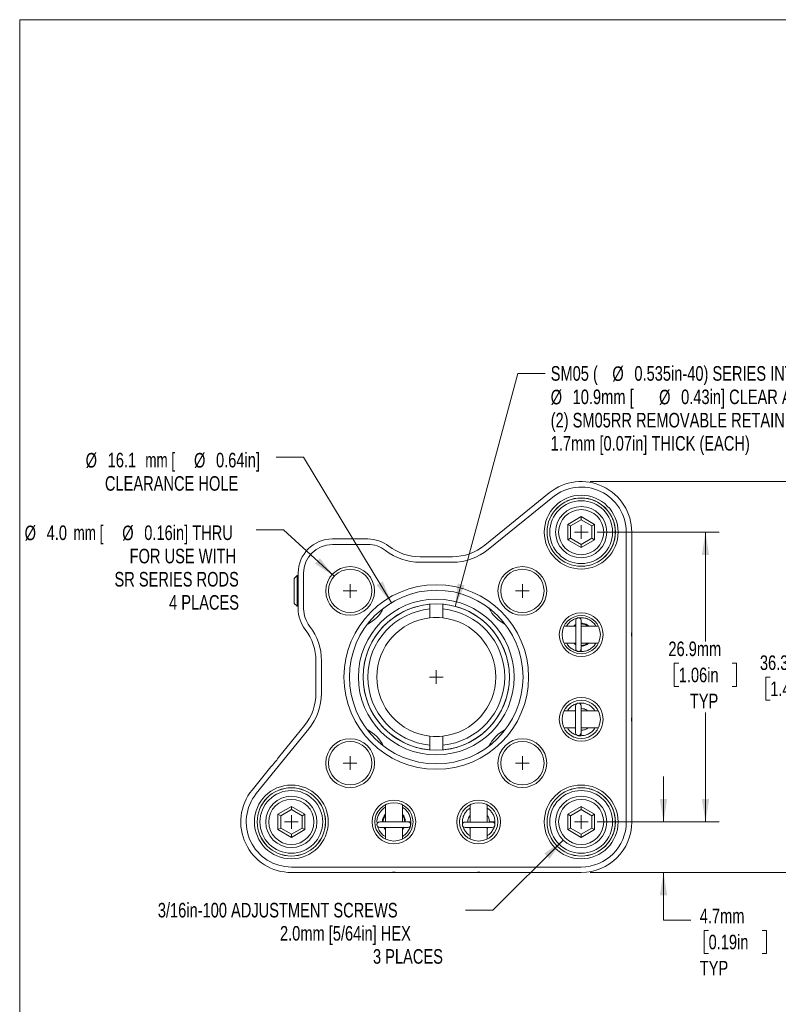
# Model space of a CAD drawing. Header units: millimetres. Extents: x 2 to 278, y 2 to 214.
# Tile 2 of 6: x 2 to 107, y 77 to 214. Entities that reach past the tile are written whole.
import ezdxf

# ---------------------------------------------------------------- set-up
doc = ezdxf.new("R2010")
doc.units = ezdxf.units.MM
doc.styles.add('SLDTEXTSTYLE0', font='TXT', dxfattribs={"width": 0.75})
doc.styles.add('SLDTEXTSTYLE2', font='TXT', dxfattribs={"width": 0.6875})
doc.dimstyles.new('SLDDIMSTYLE1', dxfattribs={"dimtxt": 2.032, "dimasz": 3.175, "dimexe": 0, "dimexo": 0.0625, "dimgap": 0.508, "dimtad": 0, "dimtih": 1, "dimtoh": 1, "dimdec": 1, "dimlfac": 0.666667, "dimrnd": 1e-09, "dimzin": 12, "dimdsep": 46, "dimtxsty": 'SLDTEXTSTYLE0', "dimsah": 1, "dimcen": 0.09, "dimadec": 0, "dimazin": 3, "dimtfac": 1, "dimtdec": 1, "dimtofl": 0, "dimtmove": 0, "dimatfit": 3, "dimfxl": 1, "dimfrac": 2, "dimtolj": 1, "dimtzin": 12, "dimarcsym": 0})
doc.dimstyles.new('SLDDIMSTYLE2', dxfattribs={"dimtxt": 2.032, "dimasz": 3.175, "dimexe": 0, "dimexo": 0.0625, "dimgap": 0.508, "dimtad": 0, "dimtih": 1, "dimtoh": 1, "dimdec": 1, "dimlfac": 0.666667, "dimrnd": 1e-09, "dimzin": 12, "dimdsep": 46, "dimtxsty": 'SLDTEXTSTYLE0', "dimsah": 1, "dimcen": 0.09, "dimadec": 0, "dimazin": 3, "dimtfac": 1, "dimtdec": 1, "dimtmove": 0, "dimatfit": 0, "dimfxl": 1, "dimfrac": 2, "dimtolj": 1, "dimtzin": 12, "dimarcsym": 0})
doc.dimstyles.new('SLDDIMSTYLE3', dxfattribs={"dimtxt": 2.032, "dimasz": 3.175, "dimexe": 0, "dimexo": 0.0625, "dimgap": 0.508, "dimtad": 0, "dimtih": 1, "dimtoh": 1, "dimlfac": 0.666667, "dimrnd": 1e-09, "dimzin": 12, "dimdsep": 46, "dimtxsty": 'SLDTEXTSTYLE0', "dimsah": 1, "dimcen": 0, "dimadec": 0, "dimazin": 3, "dimtfac": 1, "dimtofl": 0, "dimtmove": 0, "dimatfit": 3, "dimfxl": 1, "dimfrac": 2, "dimtolj": 1, "dimtzin": 12, "dimarcsym": 0})
doc.dimstyles.new('SLDDIMSTYLE6', dxfattribs={"dimtxt": 2.032, "dimasz": 3.175, "dimexe": 0, "dimexo": 0.0625, "dimgap": 0.508, "dimtad": 0, "dimtih": 1, "dimtoh": 1, "dimdec": 1, "dimlfac": 0.666667, "dimrnd": 1e-09, "dimzin": 4, "dimdsep": 46, "dimtxsty": 'SLDTEXTSTYLE0', "dimsah": 1, "dimcen": 0, "dimadec": 0, "dimazin": 1, "dimtfac": 1, "dimtdec": 1, "dimtofl": 0, "dimtmove": 0, "dimatfit": 3, "dimfxl": 1, "dimfrac": 2, "dimtolj": 1, "dimtzin": 12, "dimarcsym": 0})
doc.dimstyles.new('SLDDIMSTYLE7', dxfattribs={"dimtxt": 2.032, "dimasz": 3.175, "dimexe": 0, "dimexo": 0.0625, "dimgap": 0.508, "dimtad": 0, "dimtih": 1, "dimtoh": 1, "dimdec": 1, "dimlfac": 0.666667, "dimrnd": 1e-09, "dimzin": 12, "dimdsep": 46, "dimtxsty": 'SLDTEXTSTYLE0', "dimsah": 1, "dimcen": 0, "dimadec": 0, "dimazin": 3, "dimtfac": 1, "dimtdec": 1, "dimtofl": 0, "dimtmove": 0, "dimatfit": 3, "dimfxl": 1, "dimfrac": 2, "dimtolj": 1, "dimtzin": 12, "dimarcsym": 0})
doc.dimstyles.new('SLDDIMSTYLE8', dxfattribs={"dimtxt": 2.032, "dimasz": 3.175, "dimexe": 0, "dimexo": 0.0625, "dimgap": 0.508, "dimtad": 0, "dimtih": 1, "dimtoh": 1, "dimdec": 1, "dimlfac": 0.666667, "dimrnd": 1e-09, "dimzin": 12, "dimdsep": 46, "dimtxsty": 'SLDTEXTSTYLE0', "dimsah": 1, "dimcen": 0, "dimadec": 0, "dimazin": 3, "dimtfac": 1, "dimtdec": 1, "dimtofl": 0, "dimtmove": 0, "dimatfit": 3, "dimfxl": 1, "dimfrac": 2, "dimtolj": 1, "dimtzin": 12, "dimarcsym": 0})

# ---------------------------------------------------------------- blocks, each defined once
blk = doc.blocks.new('_D_10')
at = {"color": 8, "linetype": 'Continuous', "lineweight": 0}
for p, q in [((91.23, 102.57), (91.23, 108.92)), ((81.98, 102.57), (93.13, 102.57)), ((81.03, 95.52), (93.13, 95.52)), ((91.23, 88.88), (91.23, 95.52)), ((95.04, 88.88), (91.23, 88.88)), ((97.51, 87.45), (96.9, 87.45)), ((96.9, 87.45), (96.9, 84.23)), ((104.96, 87.45), (105.58, 87.45)), ((105.58, 87.45), (105.58, 84.23)), ((96.9, 84.23), (97.51, 84.23)), ((105.58, 84.23), (104.96, 84.23))]:
    blk.add_line(p, q, dxfattribs=at)
for points in [[(91.23, 102.57), (91.74, 105.75), (90.72, 105.75)], [(91.23, 95.52), (90.72, 92.35), (91.74, 92.35)]]:
    blk.add_solid(points, dxfattribs=at)
at = {"color": 8, "linetype": 'Continuous', "lineweight": 0, "char_height": 2.032, "attachment_point": 1, "style": 'SLDTEXTSTYLE0'}
for s, insert in [('4.7mm', (96.28, 90.49)), ('0.19in', (97.51, 86.85)), ('TYP', (96.28, 83.21))]:
    blk.add_mtext(s, dxfattribs=dict(at, insert=insert))
blk = doc.blocks.new('_D_11')
at = {"color": 8, "linetype": 'Continuous', "lineweight": 0}
for p, q in [((81.98, 142.96), (98.98, 142.96)), ((97.08, 142.96), (97.08, 127.72)), ((93.35, 124.68), (92.73, 124.68)), ((92.73, 124.68), (92.73, 121.45)), ((100.8, 124.68), (101.42, 124.68)), ((101.42, 124.68), (101.42, 121.45)), ((92.73, 121.45), (93.35, 121.45)), ((101.42, 121.45), (100.8, 121.45)), ((97.08, 102.57), (97.08, 117.81)), ((81.98, 102.57), (98.98, 102.57))]:
    blk.add_line(p, q, dxfattribs=at)
for points in [[(97.08, 142.96), (96.57, 139.78), (97.58, 139.78)], [(97.08, 102.57), (97.58, 105.75), (96.57, 105.75)]]:
    blk.add_solid(points, dxfattribs=at)
at = {"color": 8, "linetype": 'Continuous', "lineweight": 0, "char_height": 2.032, "attachment_point": 1, "style": 'SLDTEXTSTYLE0'}
for s, insert in [('26.9mm', (91.91, 127.71)), ('1.06in', (93.35, 124.07)), ('TYP', (94.9, 120.43))]:
    blk.add_mtext(s, dxfattribs=dict(at, insert=insert))
blk = doc.blocks.new('_D_12')
at = {"color": 8, "linetype": 'Continuous', "lineweight": 0}
for p, q in [((81.03, 150.01), (111.73, 150.01)), ((109.83, 150.01), (109.83, 126.42)), ((106.1, 122.75), (105.48, 122.75)), ((105.48, 122.75), (105.48, 119.52)), ((113.55, 122.75), (114.17, 122.75)), ((114.17, 122.75), (114.17, 119.52)), ((105.48, 119.52), (106.1, 119.52)), ((114.17, 119.52), (113.55, 119.52)), ((109.83, 95.52), (109.83, 119.11)), ((81.03, 95.52), (111.73, 95.52))]:
    blk.add_line(p, q, dxfattribs=at)
for points in [[(109.83, 150.01), (109.32, 146.83), (110.33, 146.83)], [(109.83, 95.52), (110.33, 98.7), (109.32, 98.7)]]:
    blk.add_solid(points, dxfattribs=at)
at = {"color": 8, "linetype": 'Continuous', "lineweight": 0, "char_height": 2.032, "attachment_point": 1, "style": 'SLDTEXTSTYLE0'}
for s, insert in [('36.3mm', (104.66, 125.78)), ('1.43in', (106.1, 122.14))]:
    blk.add_mtext(s, dxfattribs=dict(at, insert=insert))
blk = doc.blocks.new('_D_13')
at = {"color": 8, "linetype": 'Continuous', "lineweight": 0}
for p, q in [((77.23, 100.05), (67.47, 90.28)), ((67.47, 90.28), (63.66, 90.28))]:
    blk.add_line(p, q, dxfattribs=at)
blk.add_solid([(77.23, 100.05), (74.63, 98.16), (75.35, 97.44)], dxfattribs=at)
at = {"color": 8, "linetype": 'Continuous', "lineweight": 0, "char_height": 2.032, "attachment_point": 1, "style": 'SLDTEXTSTYLE0'}
for s, insert in [('3/16in-100 ADJUSTMENT SCREWS', (20.77, 91.29)), ('2.0mm [5/64in] HEX', (37.79, 88.06)), ('3 PLACES', (50.75, 84.84))]:
    blk.add_mtext(s, dxfattribs=dict(at, insert=insert))
blk = doc.blocks.new('_D_14')
at = {"color": 8, "linetype": 'Continuous', "lineweight": 0}
for p, q in [((38.26, 143.27), (34.45, 143.27)), ((45.34, 136.8), (38.26, 143.27))]:
    blk.add_line(p, q, dxfattribs=at)
blk.add_solid([(45.34, 136.8), (43.34, 139.32), (42.65, 138.57)], dxfattribs=at)
at = {"color": 8, "linetype": 'Continuous', "lineweight": 0, "char_height": 2.032, "attachment_point": 1}
for s, insert, style in [('%%c', (2.21, 143.86), 'SLDTEXTSTYLE0'), ('4.0', (5.28, 143.89), 'SLDTEXTSTYLE0'), ('mm [', (9.03, 143.89), 'SLDTEXTSTYLE2'), ('%%c', (15.81, 143.86), 'SLDTEXTSTYLE0'), ('0.16in] THRU', (18.88, 143.89), 'SLDTEXTSTYLE0'), ('FOR USE WITH', (16.84, 140.64), 'SLDTEXTSTYLE0'), ('SR SERIES RODS', (14.73, 137.41), 'SLDTEXTSTYLE0'), ('4 PLACES', (22.34, 134.18), 'SLDTEXTSTYLE0')]:
    blk.add_mtext(s, dxfattribs=dict(at, insert=insert, style=style))
blk = doc.blocks.new('_D_15')
at = {"color": 8, "linetype": 'Continuous', "lineweight": 0}
for p, q in [((41.09, 153.4), (37.28, 153.4)), ((53.32, 133.12), (41.09, 153.4))]:
    blk.add_line(p, q, dxfattribs=at)
blk.add_solid([(53.32, 133.12), (52.11, 136.1), (51.24, 135.58)], dxfattribs=at)
at = {"color": 8, "linetype": 'Continuous', "lineweight": 0, "char_height": 2.032, "attachment_point": 1}
for s, insert, style in [('%%c', (10.71, 153.99), 'SLDTEXTSTYLE0'), ('16.1', (13.78, 154.02), 'SLDTEXTSTYLE0'), ('mm [', (19.03, 154.02), 'SLDTEXTSTYLE2'), ('%%c', (25.81, 153.99), 'SLDTEXTSTYLE0'), ('0.64in]', (28.88, 154.02), 'SLDTEXTSTYLE0'), ('CLEARANCE HOLE', (13.4, 150.76), 'SLDTEXTSTYLE0')]:
    blk.add_mtext(s, dxfattribs=dict(at, insert=insert, style=style))
blk = doc.blocks.new('_D_16')
at = {"color": 8, "linetype": 'Continuous', "lineweight": 0}
for p, q in [((62.21, 132.61), (70.91, 165.08)), ((70.91, 165.08), (74.72, 165.08))]:
    blk.add_line(p, q, dxfattribs=at)
blk.add_solid([(62.21, 132.61), (63.52, 135.54), (62.54, 135.81)], dxfattribs=at)
at = {"color": 8, "linetype": 'Continuous', "lineweight": 0, "char_height": 2.032, "attachment_point": 1, "style": 'SLDTEXTSTYLE0'}
for s, insert in [('SM05 (', (75.51, 166.09)), ('%%c', (84.1, 166.06)), ('0.535in-40) SERIES INTERNAL THREAD', (87.17, 166.09)), ('%%c', (75.51, 162.8)), ('10.9mm [', (78.57, 162.83)), ('%%c', (90.61, 162.8)), ('0.43in] CLEAR APERTURE', (93.68, 162.83)), ('(2) SM05RR REMOVABLE RETAINING RINGS (INCLUDED)', (75.51, 159.58)), ('1.7mm [0.07in] THICK (EACH)', (75.51, 156.35))]:
    blk.add_mtext(s, dxfattribs=dict(at, insert=insert))
blk = doc.blocks.new('SW_CENTERMARKSYMBOL_10')
at = {"color": 0, "linetype": 'Continuous', "lineweight": 0}
for q in [(-0.9525, 0), (0, 0.9525), (0, -0.9525), (0.9525, 0)]:
    blk.add_line((0, 0), q, dxfattribs=at)
blk = doc.blocks.new('SW_CENTERMARKSYMBOL_11')
at = {"color": 0, "linetype": 'Continuous', "lineweight": 0}
for q in [(-0.9525, 0), (0, 0.9525), (0, -0.9525), (0.9525, 0)]:
    blk.add_line((0, 0), q, dxfattribs=at)
blk = doc.blocks.new('SW_CENTERMARKSYMBOL_12')
at = {"color": 0, "linetype": 'Continuous', "lineweight": 0}
for q in [(-0.9525, 0), (0, 0.9525), (0, -0.9525), (0.9525, 0)]:
    blk.add_line((0, 0), q, dxfattribs=at)
blk = doc.blocks.new('SW_CENTERMARKSYMBOL_13')
at = {"color": 0, "linetype": 'Continuous', "lineweight": 0}
for q in [(-0.9525, 0), (0, 0.9525), (0, -0.9525), (0.9525, 0)]:
    blk.add_line((0, 0), q, dxfattribs=at)
blk = doc.blocks.new('SW_CENTERMARKSYMBOL_14')
at = {"color": 0, "linetype": 'Continuous', "lineweight": 0}
for q in [(-0.9525, 0), (0, 0.9525), (0, -0.9525), (0.9525, 0)]:
    blk.add_line((0, 0), q, dxfattribs=at)
blk = doc.blocks.new('SW_CENTERMARKSYMBOL_15')
at = {"color": 0, "linetype": 'Continuous', "lineweight": 0}
for q in [(-0.9525, 0), (0, 0.9525), (0, -0.9525), (0.9525, 0)]:
    blk.add_line((0, 0), q, dxfattribs=at)
blk = doc.blocks.new('SW_CENTERMARKSYMBOL_16')
at = {"color": 0, "linetype": 'Continuous', "lineweight": 0}
for q in [(-0.9525, 0), (0, 0.9525), (0, -0.9525), (0.9525, 0)]:
    blk.add_line((0, 0), q, dxfattribs=at)
blk = doc.blocks.new('SW_CENTERMARKSYMBOL_17')
at = {"color": 0, "linetype": 'Continuous', "lineweight": 0}
for q in [(-0.9525, 0), (0, 0.9525), (0, -0.9525), (0.9525, 0)]:
    blk.add_line((0, 0), q, dxfattribs=at)

msp = doc.modelspace()

# ---------------------------------------------------------------- linework, layer by layer
at = {"color": 7, "linetype": 'Continuous', "lineweight": 0}
for p, q in [((1.524, 214.376), (277.876, 214.376)), ((1.524, 214.376), (1.524, 1.524)), ((66.322, 141.126), (75.317, 148.43)), ((75.798, 147.838), (66.803, 140.535)), ((77.891, 144.037), (79.76, 145.116)), ((79.76, 144.676), (78.272, 143.817)), ((79.76, 145.116), (81.63, 144.037)), ((79.76, 144.676), (79.76, 145.116)), ((81.249, 143.817), (79.76, 144.676)), ((77.891, 141.878), (77.891, 144.037)), ((77.891, 144.037), (78.272, 143.817)), ((78.272, 143.817), (78.272, 142.098)), ((81.249, 143.817), (81.63, 144.037)), ((81.249, 142.098), (81.249, 143.817)), ((81.63, 144.037), (81.63, 141.878)), ((86.047, 102.572), (86.047, 142.958)), ((86.809, 142.958), (86.809, 135.2)), ((45.089, 142.005), (50.046, 142.005)), ((77.891, 141.878), (78.272, 142.098)), ((79.76, 140.799), (77.891, 141.878)), ((78.272, 142.098), (79.76, 141.239)), ((79.76, 141.239), (81.249, 142.098)), ((81.63, 141.878), (79.76, 140.799)), ((81.249, 142.098), (81.63, 141.878)), ((50.046, 141.243), (45.089, 141.243)), ((79.76, 140.799), (79.76, 141.239)), ((57.315, 139.529), (61.819, 139.529)), ((61.819, 138.767), (57.315, 138.767)), ((40.327, 135.2), (40.327, 137.243)), ((41.089, 137.243), (41.089, 132.286)), ((40.167, 136.898), (39.786, 136.517)), ((39.786, 135.641), (39.786, 136.517)), ((40.327, 136.898), (40.167, 136.898)), ((40.167, 136.898), (40.167, 135.831)), ((39.786, 133.012), (39.786, 135.641)), ((40.167, 135.831), (40.167, 132.631)), ((40.327, 135.2), (40.327, 134.328)), ((86.809, 134.328), (86.809, 135.2)), ((40.327, 132.286), (40.327, 134.328)), ((86.809, 134.328), (86.809, 129.036)), ((39.786, 133.012), (40.167, 132.631)), ((40.167, 132.631), (40.327, 132.631)), ((58.672, 132.917), (58.672, 132.254)), ((58.672, 132.254), (58.672, 131.003)), ((60.463, 132.254), (60.463, 132.917)), ((60.463, 131.003), (60.463, 132.254)), ((78.997, 129.861), (77.374, 129.861)), ((82.147, 129.861), (79.759, 129.861)), ((86.809, 128.304), (86.809, 129.036)), ((86.809, 128.304), (86.809, 117.225)), ((77.374, 127.48), (78.997, 127.48)), ((78.889, 127.336), (79.013, 127.245)), ((79.378, 126.308), (79.76, 126.308)), ((79.759, 127.48), (82.147, 127.48)), ((79.871, 127.082), (79.759, 127.082)), ((79.76, 126.626), (79.76, 126.308)), ((42.803, 120.512), (42.803, 125.017)), ((43.565, 125.017), (43.565, 120.512)), ((78.979, 118.05), (77.374, 118.05)), ((78.85, 118.05), (78.979, 118.132)), ((78.979, 118.745), (78.979, 114.973)), ((79.741, 114.973), (79.741, 118.745)), ((82.147, 118.05), (79.741, 118.05)), ((86.809, 116.493), (86.809, 117.225)), ((41.797, 115.529), (34.494, 106.534)), ((37.57, 111.532), (41.205, 116.01)), ((77.374, 115.669), (78.979, 115.669)), ((78.979, 115.579), (78.858, 115.669)), ((79.741, 115.669), (82.147, 115.669)), ((79.826, 115.364), (79.741, 115.356)), ((79.76, 115.354), (79.741, 115.354)), ((79.76, 114.592), (79.76, 115.354)), ((86.809, 116.493), (86.809, 111.201)), ((58.672, 114.526), (58.672, 113.275)), ((60.463, 113.275), (60.463, 114.526)), ((79.36, 114.592), (79.76, 114.592)), ((58.672, 113.275), (58.672, 112.612)), ((60.463, 112.612), (60.463, 113.275)), ((86.809, 110.329), (86.809, 111.201)), ((33.902, 107.014), (36.511, 110.227)), ((86.809, 110.329), (86.809, 102.572)), ((37.505, 103.651), (39.374, 104.73)), ((39.374, 104.29), (37.886, 103.431)), ((39.374, 104.73), (41.244, 103.651)), ((39.374, 104.73), (39.374, 104.29)), ((40.863, 103.431), (39.374, 104.29)), ((52.471, 104.958), (52.471, 102.571)), ((54.852, 102.571), (54.852, 104.958)), ((64.282, 104.958), (64.282, 102.553)), ((66.663, 102.553), (66.663, 104.958)), ((77.891, 103.651), (79.76, 104.73)), ((79.76, 104.29), (78.272, 103.431)), ((79.76, 104.73), (81.63, 103.651)), ((79.76, 104.29), (79.76, 104.73)), ((81.249, 103.431), (79.76, 104.29)), ((37.505, 101.492), (37.505, 103.651)), ((37.886, 103.431), (37.505, 103.651)), ((37.886, 103.431), (37.886, 101.712)), ((41.244, 103.651), (40.863, 103.431)), ((40.863, 101.712), (40.863, 103.431)), ((41.244, 103.651), (41.244, 101.492)), ((77.891, 101.492), (77.891, 103.651)), ((77.891, 103.651), (78.272, 103.431)), ((78.272, 103.431), (78.272, 101.712)), ((81.249, 103.431), (81.63, 103.651)), ((81.249, 101.712), (81.249, 103.431)), ((81.63, 103.651), (81.63, 101.492)), ((37.886, 101.712), (37.505, 101.492)), ((37.886, 101.712), (39.374, 100.853)), ((39.374, 100.853), (40.863, 101.712)), ((41.244, 101.492), (40.863, 101.712)), ((52.471, 101.809), (52.471, 100.185)), ((54.852, 100.185), (54.852, 101.809)), ((54.909, 101.582), (55.087, 101.824)), ((55.25, 102.647), (55.25, 102.571)), ((55.706, 102.572), (56.024, 102.572)), ((56.024, 102.19), (56.024, 102.572)), ((67.359, 102.553), (63.587, 102.553)), ((63.587, 101.791), (67.359, 101.791)), ((64.282, 101.661), (64.2, 101.791)), ((64.282, 101.791), (64.282, 100.185)), ((66.752, 101.791), (66.663, 101.67)), ((66.663, 100.185), (66.663, 101.791)), ((66.967, 102.637), (66.975, 102.552)), ((66.978, 102.572), (66.978, 102.553)), ((67.74, 102.572), (66.978, 102.572)), ((67.74, 102.172), (67.74, 102.572)), ((77.891, 101.492), (78.272, 101.712)), ((78.272, 101.712), (79.76, 100.853)), ((79.76, 100.853), (81.249, 101.712)), ((81.249, 101.712), (81.63, 101.492)), ((39.374, 100.413), (37.505, 101.492)), ((41.244, 101.492), (39.374, 100.413)), ((39.374, 100.853), (39.374, 100.413)), ((79.76, 100.413), (77.891, 101.492)), ((81.63, 101.492), (79.76, 100.413)), ((79.76, 100.413), (79.76, 100.853)), ((39.374, 96.285), (79.76, 96.285)), ((53.296, 95.523), (39.374, 95.523)), ((53.296, 95.523), (54.028, 95.523)), ((65.107, 95.523), (54.028, 95.523)), ((65.107, 95.523), (65.839, 95.523)), ((79.76, 95.523), (65.839, 95.523))]:
    msp.add_line(p, q, dxfattribs=at)
at = {"color": 7, "linetype": 'Continuous', "lineweight": 0, "flags": 128}
for points in [[(78.984, 129.959), (78.892, 129.9), (78.84, 129.861)], [(78.84, 127.48), (78.892, 127.441), (78.983, 127.382)], [(52.373, 101.795), (52.432, 101.704), (52.471, 101.651)], [(54.852, 101.651), (54.891, 101.704), (54.95, 101.794)]]:
    msp.add_lwpolyline(points, dxfattribs=at)
at = {"color": 7, "linetype": 'Continuous', "lineweight": 0}
for centre, radius in [((79.76, 142.958), 5.144), ((79.76, 142.958), 4.763), ((79.76, 142.958), 4.753), ((79.76, 142.958), 4.372), ((79.76, 142.958), 3.572), ((79.76, 142.958), 3.143), ((47.568, 134.764), 3.4), ((47.568, 134.764), 3.019), ((71.567, 134.764), 3.4), ((71.567, 134.764), 3.019), ((59.567, 122.765), 12.859), ((59.567, 122.765), 12.097), ((59.567, 122.765), 10.852), ((59.567, 122.765), 10.192), ((79.76, 128.67), 3.048), ((79.76, 128.67), 2.667), ((79.76, 116.859), 3.048), ((79.76, 116.859), 2.667), ((47.568, 110.765), 3.4), ((71.567, 110.765), 3.4), ((47.568, 110.765), 3.019), ((71.567, 110.765), 3.019), ((39.374, 102.572), 5.143), ((39.374, 102.572), 4.762), ((39.374, 102.572), 4.753), ((79.76, 102.572), 5.144), ((79.76, 102.572), 4.763), ((79.76, 102.572), 4.753), ((39.374, 102.572), 4.372), ((39.374, 102.572), 3.572), ((39.374, 102.572), 3.143), ((79.76, 102.572), 4.372), ((79.76, 102.572), 3.572), ((79.76, 102.572), 3.143), ((53.662, 102.572), 3.048), ((53.662, 102.572), 2.667), ((65.473, 102.572), 3.048), ((65.473, 102.572), 2.667)]:
    msp.add_circle(centre, radius, dxfattribs=at)
for centre, radius, start, end in [((79.76, 142.958), 7.049, 0, 129.07322), ((79.76, 142.958), 6.286, 0, 129.07322), ((45.089, 137.243), 4.763, 90, 180), ((50.046, 137.243), 4.762, 52.37281, 90), ((45.089, 137.243), 4, 90, 180), ((50.046, 137.243), 4, 52.37281, 90), ((57.315, 146.672), 7.906, 232.37281, 270), ((57.315, 146.672), 7.144, 232.37281, 270), ((61.819, 146.672), 7.144, 270, 309.07322), ((61.819, 146.672), 7.906, 270, 309.07322), ((45.089, 132.286), 4.763, 180, 217.62719), ((45.089, 132.286), 4.001, 180, 217.62719), ((59.567, 122.765), 10.192, 95.03996, 264.96004), ((47.568, 134.764), 5.239, 296.99263, 333.00737), ((59.567, 122.765), 9.532, 95.38989, 264.61011), ((59.567, 122.765), 10.192, 275.03996, 84.96004), ((59.567, 122.765), 9.532, 275.38989, 84.61011), ((71.567, 134.764), 5.239, 206.99263, 243.00737), ((59.567, 122.765), 8.287, 96.20269, 263.79731), ((59.567, 122.765), 8.287, 83.79731, 96.20269), ((59.567, 122.765), 8.287, 276.20269, 83.79731), ((35.66, 125.017), 7.144, 0, 37.62719), ((35.66, 125.017), 7.906, 0, 37.62719), ((79.76, 128.67), 1.505, 52.2921, 89.99867), ((87.952, 128.67), 1.2, 162.24721, 197.75279), ((79.378, 126.689), 0.381, 180.36767, 270), ((79.378, 126.689), 0.381, 270, 0.02079), ((79.76, 128.67), 1.505, 269.90455, 307.7079), ((35.66, 120.512), 7.144, 320.92678, 0), ((35.66, 120.512), 7.906, 320.92678, 0), ((79.36, 118.745), 0.381, 87.13402, 180), ((79.36, 118.745), 0.381, 0, 87.13402), ((87.952, 116.859), 1.2, 162.24721, 197.75279), ((47.568, 110.765), 5.239, 26.99263, 63.00737), ((71.567, 110.765), 5.239, 116.99263, 153.00737), ((59.567, 122.765), 8.287, 263.79731, 276.20269), ((79.36, 114.973), 0.381, 180, 272.86598), ((79.36, 114.973), 0.381, 272.86598, 0), ((39.374, 102.572), 7.049, 140.92678, 270), ((39.374, 102.572), 6.287, 140.92678, 270), ((53.662, 102.572), 1.505, 142.2921, 179.99867), ((53.662, 102.572), 1.505, 359.90455, 37.7079), ((55.643, 102.19), 0.381, 0, 90.02079), ((55.643, 102.19), 0.381, 270.36767, 0), ((63.587, 102.172), 0.381, 90, 177.13402), ((63.587, 102.172), 0.381, 177.13402, 270), ((67.359, 102.172), 0.381, 2.86598, 90), ((67.359, 102.172), 0.381, 270, 2.86598), ((79.76, 102.572), 6.286, 270, 0), ((79.76, 102.572), 7.049, 270, 0), ((53.662, 94.38), 1.2, 72.24721, 107.75279), ((65.473, 94.38), 1.2, 72.24721, 107.75279)]:
    msp.add_arc(centre, radius, start, end, dxfattribs=at)
for points, knots in [([(79.13, 130.934), (78.979, 130.888), (78.637, 130.784), (78.189, 130.455), (77.869, 130.131), (77.76, 129.909), (77.736, 129.861)], [0, 0, 0, 0, 0.2593799, 0.5896043, 0.9116353, 1, 1, 1, 1]), ([(79.378, 131.032), (79.359, 131.031), (79.317, 131.03), (79.228, 131.007), (79.119, 130.942), (79.019, 130.805), (79.005, 130.681), (78.997, 130.613)], [0, 0, 0, 0, 0.0787546, 0.168004, 0.3867222, 0.6654638, 1, 1, 1, 1]), ([(78.997, 130.62), (78.997, 130.627), (78.997, 130.65), (78.997, 130.403), (78.997, 129.979), (78.997, 129.525), (78.997, 129.137), (78.997, 128.721), (78.997, 128.294), (78.997, 127.876), (78.997, 127.488), (78.997, 127.154), (78.997, 126.895), (78.997, 126.722), (78.997, 126.7), (78.997, 126.689)], [0, 0, 0, 0, 0.0500461, 0.1688125, 0.2930339, 0.3575162, 0.4233802, 0.4906258, 0.5592525, 0.6292602, 0.7006484, 0.7734169, 0.8475652, 0.923093, 1, 1, 1, 1]), ([(79.759, 130.613), (79.752, 130.681), (79.738, 130.805), (79.637, 130.942), (79.529, 131.007), (79.44, 131.03), (79.398, 131.031), (79.378, 131.032)], [0, 0, 0, 0, 0.3345362, 0.6132778, 0.831996, 0.9212454, 1, 1, 1, 1]), ([(81.791, 129.861), (81.78, 129.884), (81.691, 130.078), (81.407, 130.386), (80.947, 130.745), (80.398, 130.965), (79.907, 131.055), (79.616, 131.016), (79.516, 131.002)], [0, 0, 0, 0, 0.02898297, 0.23711908, 0.45462046, 0.67480509, 0.88861056, 1, 1, 1, 1]), ([(79.759, 126.689), (79.759, 126.714), (79.759, 126.764), (79.759, 127.169), (79.759, 127.687), (79.759, 128.185), (79.759, 128.592), (79.759, 129.011), (79.759, 129.424), (79.759, 129.809), (79.759, 130.145), (79.759, 130.414), (79.759, 130.586), (79.759, 130.663), (79.759, 130.645), (79.759, 130.643)], [0, 0, 0, 0, 0.1132338, 0.2319283, 0.3560744, 0.4205176, 0.4863417, 0.5535466, 0.6221318, 0.692097, 0.763442, 0.8361664, 0.9102698, 0.9857519, 1, 1, 1, 1]), ([(78.706, 129.861), (78.779, 129.931), (78.867, 130.016), (78.979, 130.062), (78.997, 130.069)], [0, 0, 0, 0, 0.8337214, 1, 1, 1, 1]), ([(79.759, 130.264), (79.865, 130.261), (80.097, 130.253), (80.433, 130.132), (80.685, 129.996), (80.794, 129.885), (80.817, 129.861)], [0, 0, 0, 0, 0.2724347, 0.5969668, 0.9133617, 1, 1, 1, 1]), ([(77.739, 127.48), (77.777, 127.408), (77.906, 127.163), (78.254, 126.823), (78.755, 126.51), (79.195, 126.347), (79.454, 126.338), (79.515, 126.336)], [0, 0, 0, 0, 0.1103906, 0.3764407, 0.647987, 0.9164624, 1, 1, 1, 1]), ([(78.997, 127.278), (78.941, 127.304), (78.832, 127.353), (78.749, 127.439), (78.71, 127.48)], [0, 0, 0, 0, 0.5221233, 1, 1, 1, 1]), ([(80.808, 127.48), (80.771, 127.442), (80.619, 127.288), (80.258, 127.12), (79.928, 127.087), (79.76, 127.07)], [0, 0, 0, 0, 0.1375423, 0.5614507, 1, 1, 1, 1]), ([(79.76, 126.308), (79.968, 126.324), (80.376, 126.355), (80.935, 126.592), (81.373, 126.929), (81.67, 127.225), (81.753, 127.431), (81.773, 127.48)], [0, 0, 0, 0, 0.2542541, 0.5002356, 0.7292995, 0.9357362, 1, 1, 1, 1]), ([(79.089, 119.009), (79.032, 118.996), (78.792, 118.939), (78.422, 118.706), (78.055, 118.392), (77.904, 118.141), (77.849, 118.05)], [0, 0, 0, 0, 0.10965639, 0.45780767, 0.8015221, 1, 1, 1, 1]), ([(81.679, 118.05), (81.601, 118.168), (81.421, 118.439), (81.022, 118.768), (80.527, 119.016), (79.994, 119.141), (79.641, 119.117), (79.47, 119.105)], [0, 0, 0, 0, 0.1637199, 0.3751396, 0.5909061, 0.80238, 1, 1, 1, 1]), ([(79.741, 118.357), (79.767, 118.359), (79.909, 118.373), (80.166, 118.316), (80.457, 118.211), (80.608, 118.095), (80.667, 118.05)], [0, 0, 0, 0, 0.0780975, 0.4287533, 0.7775054, 1, 1, 1, 1]), ([(77.843, 115.669), (77.922, 115.548), (78.103, 115.272), (78.512, 114.952), (78.863, 114.747), (79.072, 114.705), (79.097, 114.7)], [0, 0, 0, 0, 0.2646869, 0.6072053, 0.9520884, 1, 1, 1, 1]), ([(80.668, 115.669), (80.651, 115.653), (80.527, 115.535), (80.215, 115.4), (79.913, 115.37), (79.76, 115.354)], [0, 0, 0, 0, 0.0702104, 0.5273673, 1, 1, 1, 1]), ([(79.76, 114.592), (79.954, 114.607), (80.336, 114.636), (80.861, 114.851), (81.277, 115.161), (81.561, 115.433), (81.644, 115.623), (81.664, 115.669)], [0, 0, 0, 0, 0.2538952, 0.4995351, 0.7286333, 0.9356473, 1, 1, 1, 1]), ([(37.57, 111.532), (37.416, 111.31), (37.097, 110.848), (36.711, 110.44), (36.511, 110.227)], [0, 0, 0, 0, 0.4801803, 1, 1, 1, 1]), ([(52.471, 104.603), (52.447, 104.592), (52.254, 104.502), (51.946, 104.218), (51.587, 103.758), (51.367, 103.21), (51.277, 102.718), (51.316, 102.427), (51.33, 102.328)], [0, 0, 0, 0, 0.028983, 0.2371191, 0.4546205, 0.6748051, 0.8886106, 1, 1, 1, 1]), ([(56.024, 102.572), (56.008, 102.779), (55.976, 103.187), (55.74, 103.746), (55.402, 104.184), (55.107, 104.482), (54.901, 104.565), (54.852, 104.584)], [0, 0, 0, 0, 0.25425411, 0.50023559, 0.72929952, 0.93573618, 1, 1, 1, 1]), ([(64.282, 104.49), (64.164, 104.412), (63.893, 104.233), (63.564, 103.833), (63.316, 103.338), (63.191, 102.806), (63.215, 102.452), (63.227, 102.281)], [0, 0, 0, 0, 0.1637199, 0.3751396, 0.5909061, 0.80238, 1, 1, 1, 1]), ([(67.74, 102.572), (67.725, 102.766), (67.696, 103.148), (67.481, 103.672), (67.171, 104.088), (66.899, 104.372), (66.709, 104.455), (66.663, 104.475)], [0, 0, 0, 0, 0.2538952, 0.4995351, 0.7286333, 0.9356473, 1, 1, 1, 1]), ([(52.067, 102.571), (52.071, 102.677), (52.078, 102.909), (52.2, 103.244), (52.336, 103.496), (52.447, 103.605), (52.471, 103.629)], [0, 0, 0, 0, 0.2724347, 0.5969668, 0.9133617, 1, 1, 1, 1]), ([(54.852, 103.619), (54.89, 103.582), (55.044, 103.431), (55.212, 103.069), (55.245, 102.739), (55.262, 102.572)], [0, 0, 0, 0, 0.1375423, 0.5614507, 1, 1, 1, 1]), ([(63.975, 102.553), (63.973, 102.578), (63.959, 102.721), (64.016, 102.978), (64.121, 103.268), (64.237, 103.419), (64.282, 103.478)], [0, 0, 0, 0, 0.0780975, 0.4287533, 0.7775054, 1, 1, 1, 1]), ([(66.663, 103.479), (66.679, 103.463), (66.797, 103.338), (66.932, 103.026), (66.962, 102.725), (66.978, 102.572)], [0, 0, 0, 0, 0.0702104, 0.5273673, 1, 1, 1, 1]), ([(51.719, 102.571), (51.651, 102.563), (51.527, 102.549), (51.39, 102.449), (51.325, 102.34), (51.302, 102.251), (51.3, 102.209), (51.3, 102.19)], [0, 0, 0, 0, 0.3345362, 0.6132778, 0.831996, 0.9212454, 1, 1, 1, 1]), ([(51.3, 102.19), (51.3, 102.17), (51.302, 102.128), (51.325, 102.039), (51.39, 101.931), (51.527, 101.83), (51.651, 101.816), (51.719, 101.809)], [0, 0, 0, 0, 0.0787546, 0.168004, 0.3867222, 0.6654638, 1, 1, 1, 1]), ([(51.398, 101.941), (51.444, 101.791), (51.548, 101.449), (51.877, 101.001), (52.2, 100.68), (52.423, 100.571), (52.471, 100.548)], [0, 0, 0, 0, 0.2593799, 0.5896043, 0.9116353, 1, 1, 1, 1]), ([(55.643, 102.571), (55.618, 102.571), (55.568, 102.571), (55.163, 102.571), (54.644, 102.571), (54.146, 102.571), (53.74, 102.571), (53.32, 102.571), (52.908, 102.571), (52.523, 102.571), (52.187, 102.571), (51.918, 102.571), (51.746, 102.571), (51.669, 102.571), (51.686, 102.571), (51.689, 102.571)], [0, 0, 0, 0, 0.1132338, 0.2319283, 0.3560744, 0.4205176, 0.4863417, 0.5535466, 0.6221318, 0.692097, 0.763442, 0.8361664, 0.9102698, 0.9857519, 1, 1, 1, 1]), ([(51.712, 101.809), (51.705, 101.809), (51.682, 101.809), (51.929, 101.809), (52.353, 101.809), (52.807, 101.809), (53.194, 101.809), (53.611, 101.809), (54.038, 101.809), (54.456, 101.809), (54.844, 101.809), (55.178, 101.809), (55.437, 101.809), (55.61, 101.809), (55.632, 101.809), (55.643, 101.809)], [0, 0, 0, 0, 0.0500461, 0.1688125, 0.2930339, 0.3575162, 0.4233802, 0.4906258, 0.5592525, 0.6292602, 0.7006484, 0.7734169, 0.8475652, 0.923093, 1, 1, 1, 1]), ([(52.471, 101.517), (52.4, 101.591), (52.316, 101.679), (52.27, 101.79), (52.262, 101.809)], [0, 0, 0, 0, 0.8337214, 1, 1, 1, 1]), ([(54.852, 100.551), (54.924, 100.589), (55.169, 100.718), (55.509, 101.066), (55.822, 101.567), (55.984, 102.007), (55.994, 102.265), (55.996, 102.327)], [0, 0, 0, 0, 0.1103906, 0.3764407, 0.647987, 0.9164624, 1, 1, 1, 1]), ([(55.054, 101.809), (55.028, 101.752), (54.979, 101.643), (54.893, 101.561), (54.852, 101.521)], [0, 0, 0, 0, 0.52212328, 1, 1, 1, 1]), ([(63.323, 101.9), (63.336, 101.843), (63.393, 101.603), (63.626, 101.233), (63.94, 100.866), (64.191, 100.715), (64.282, 100.66)], [0, 0, 0, 0, 0.1096564, 0.4578077, 0.8015221, 1, 1, 1, 1]), ([(66.663, 100.654), (66.784, 100.733), (67.06, 100.915), (67.38, 101.323), (67.585, 101.675), (67.627, 101.883), (67.632, 101.909)], [0, 0, 0, 0, 0.2646869, 0.6072053, 0.9520884, 1, 1, 1, 1])]:
    msp.add_open_spline(points, degree=3, knots=knots, dxfattribs=at)

# ---------------------------------------------------------------- block references
for name, p in [('SW_CENTERMARKSYMBOL_16', (79.76, 142.958)), ('SW_CENTERMARKSYMBOL_12', (47.568, 134.764)), ('SW_CENTERMARKSYMBOL_11', (71.567, 134.764)), ('SW_CENTERMARKSYMBOL_10', (59.567, 122.765)), ('SW_CENTERMARKSYMBOL_13', (47.568, 110.765)), ('SW_CENTERMARKSYMBOL_14', (71.567, 110.765)), ('SW_CENTERMARKSYMBOL_17', (39.374, 102.572)), ('SW_CENTERMARKSYMBOL_15', (79.76, 102.572))]:
    msp.add_blockref(name, p, dxfattribs=at)

# ---------------------------------------------------------------- dimensions: what is measured, and where the dimension line sits
at = {"color": 8, "linetype": 'Continuous', "lineweight": 0}
for p1, p2, text, dimstyle, picture, middle in [((56.929, 112.92), (62.205, 132.609), 'SM05 (%%c0.535in-40) SERIES INTERNAL THREAD\\P%%c10.9mm [%%c0.43in] CLEAR APERTURE\\P(2) SM05RR REMOVABLE RETAINING RINGS (INCLUDED)\\P1.7mm [0.07in] THICK (EACH)', 'SLDDIMSTYLE8', '_D_16', (110.831, 165.084)), ((82.286, 105.097), (77.235, 100.046), '3/16in-100 ADJUSTMENT SCREWS\\P2.0mm [5/64in] HEX\\P3 PLACES', 'SLDDIMSTYLE3', '_D_13', (41.82, 90.282))]:
    dim = msp.add_diameter_dim_2p(p1=p1, p2=p2, text=text, dimstyle=dimstyle, override={"dimpost": '<>'}, dxfattribs=at)
    dim.commit()
    dim.dimension.update_dxf_attribs({"geometry": picture, "text_midpoint": middle, "dimtype": 163})
for p1, p2, text, dimstyle, picture, middle in [((65.816, 112.407), (53.319, 133.123), '<>mm [%%c0.64in]\\PCLEARANCE HOLE', 'SLDDIMSTYLE7', '_D_15', (23.995, 153.398)), ((49.796, 132.726), (45.34, 136.802), '<>mm [%%c0.16in] THRU\\PFOR USE WITH\\PSR SERIES RODS\\P4 PLACES', 'SLDDIMSTYLE6', '_D_14', (18.334, 143.274))]:
    dim = msp.add_diameter_dim_2p(p1=p1, p2=p2, text=text, dimstyle=dimstyle, dxfattribs=at)
    dim.commit()
    dim.dimension.update_dxf_attribs({"geometry": picture, "text_midpoint": middle, "dimtype": 163})
dim = msp.add_linear_dim(base=(109.826, 95.523), p1=(79.76, 150.006), p2=(79.76, 95.523), angle=90, dimstyle='SLDDIMSTYLE1', dxfattribs=at)
dim.commit()
dim.dimension.update_dxf_attribs({"geometry": '_D_12', "text_midpoint": (109.826, 122.765), "dimtype": 160})
for base, p1, p2, dimstyle, picture, middle in [((97.076, 102.572), (80.713, 142.958), (80.713, 102.572), 'SLDDIMSTYLE1', '_D_11', (97.076, 122.765)), ((91.229, 95.523), (80.713, 102.572), (79.76, 95.523), 'SLDDIMSTYLE2', '_D_10', (91.229, 88.881))]:
    dim = msp.add_linear_dim(base=base, p1=p1, p2=p2, angle=90, text='<>\\PTYP', dimstyle=dimstyle, dxfattribs=at)
    dim.commit()
    dim.dimension.update_dxf_attribs({"geometry": picture, "text_midpoint": middle, "dimtype": 160})

doc.saveas('drawing.dxf')
